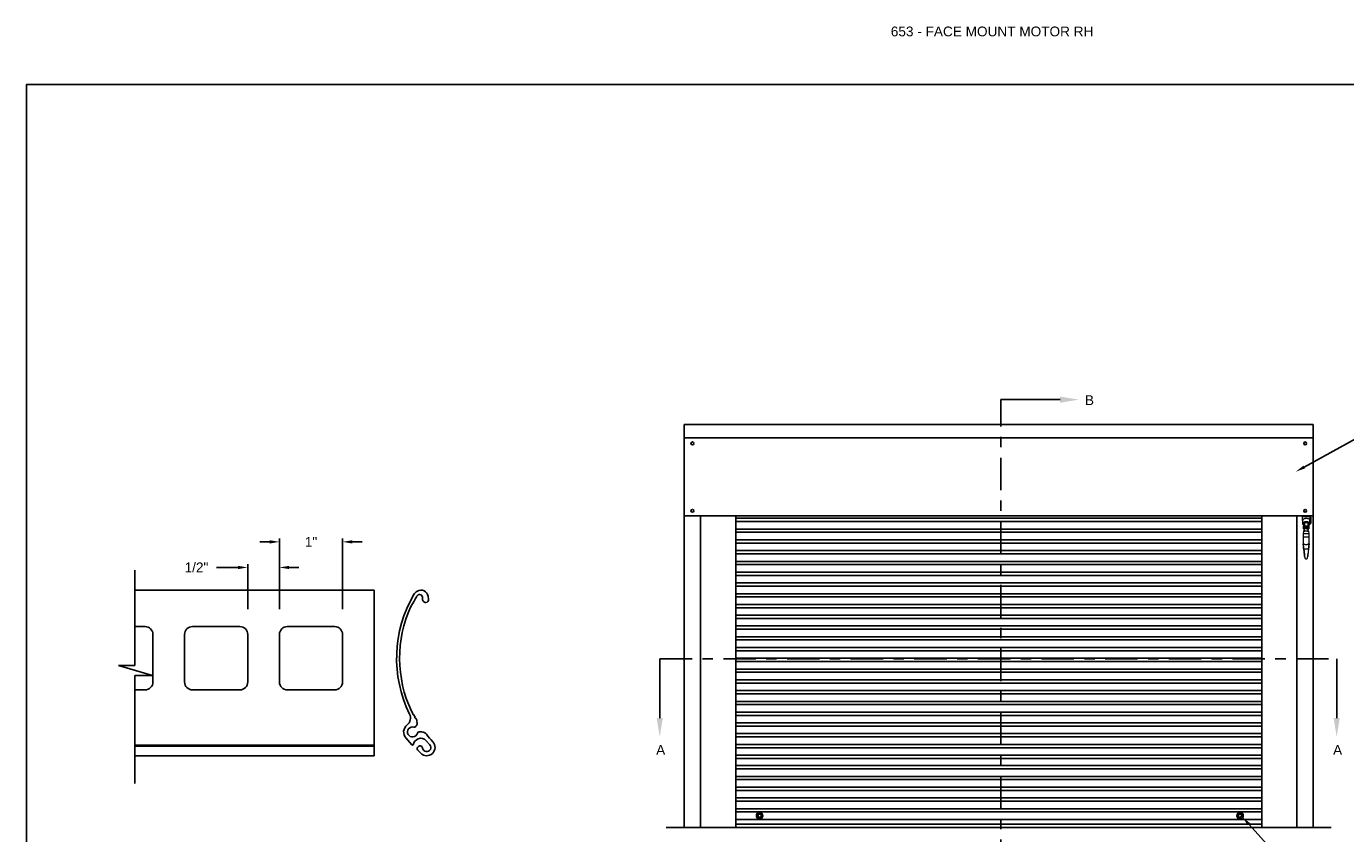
# Model space of a CAD drawing. Header units: inches. Extents: x 169.6 to 213.7, y 214.8 to 266.5.
# Tile 6 of 17: x 194.3 to 207, y 220.3 to 228.1. Entities that reach past the tile are written whole.
import ezdxf
from ezdxf import colors
from ezdxf.entities.mleader import LeaderData, LeaderLine
from ezdxf.math import Vec2, Vec3

# ---------------------------------------------------------------- set-up
doc = ezdxf.new("R2010")
doc.units = ezdxf.units.IN
doc.header["$LTSCALE"] = 0.25
doc.header["$MEASUREMENT"] = 0
doc.linetypes.add('CENTER', pattern=[2, 1.25, -0.25, 0.25, -0.25])
for name, color, linetype in [('ANNOTATIONS', 1, 'Continuous'), ('DETAILS', 4, 'Continuous'), ('MOTOR RH', 7, 'Continuous'), ('SECTION CUTS', 6, 'CENTER')]:
    doc.layers.add(name, color=color, linetype=linetype)
doc.styles.add('ARIAL', font='arial.ttf', dxfattribs={"height": 0.09375})
doc.styles.get("Standard").update_dxf_attribs({"font": 'romans.shx'})
doc.dimstyles.new('STANDARD$0', dxfattribs={"dimtxt": 0.09375, "dimasz": 0.09375, "dimexe": 0.03125, "dimexo": 0.046875, "dimgap": 0.09, "dimtad": 0, "dimtih": 1, "dimtoh": 1, "dimdec": 4, "dimzin": 0, "dimdsep": 46, "dimtxsty": 'ARIAL', "dimcen": 0.09, "dimadec": 0, "dimazin": 0, "dimtfac": 1, "dimtdec": 4, "dimtofl": 0, "dimtmove": 0, "dimatfit": 1, "dimfxl": 1, "dimtolj": 1, "dimtzin": 0, "dimarcsym": 0})

# ---------------------------------------------------------------- blocks, each defined once
blk = doc.blocks.new('*D85')
at = {"layer": 'ANNOTATIONS', "color": 0, "lineweight": -2, "transparency": 16777216}
for p, q in [((196.383, 222.445), (196.383, 222.879)), ((196.688, 222.445), (196.688, 222.879)), ((196.29, 222.848), (196.083, 222.848)), ((196.781, 222.848), (196.875, 222.848))]:
    blk.add_line(p, q, dxfattribs=at)
at = {"layer": 'ANNOTATIONS', "color": 0, "transparency": 16777216}
for points in [[(196.29, 222.863), (196.29, 222.832), (196.383, 222.848)], [(196.781, 222.863), (196.781, 222.832), (196.688, 222.848)]]:
    blk.add_solid(points, dxfattribs=at)
at = {"layer": 'defpoints', "color": 0, "transparency": 16777216}
for p in [(196.688, 222.848), (196.383, 222.399), (196.688, 222.399)]:
    blk.add_point(p, dxfattribs=at)
at = {"layer": 'ANNOTATIONS', "color": 0, "transparency": 16777216, "insert": (195.889, 222.848), "char_height": 0.0938, "attachment_point": 5, "style": 'ARIAL'}
blk.add_mtext('\\A1;1/2"', dxfattribs=at)
blk = doc.blocks.new('*D86')
at = {"layer": 'ANNOTATIONS', "color": 0, "lineweight": -2, "transparency": 16777216}
for p, q in [((196.688, 222.445), (196.688, 223.125)), ((197.296, 222.445), (197.296, 223.125)), ((196.594, 223.094), (196.5, 223.094)), ((197.39, 223.094), (197.484, 223.094))]:
    blk.add_line(p, q, dxfattribs=at)
at = {"layer": 'ANNOTATIONS', "color": 0, "transparency": 16777216}
for points in [[(196.594, 223.11), (196.594, 223.078), (196.688, 223.094)], [(197.39, 223.11), (197.39, 223.078), (197.296, 223.094)]]:
    blk.add_solid(points, dxfattribs=at)
at = {"layer": 'defpoints', "color": 0, "transparency": 16777216}
for p in [(197.296, 223.094), (196.688, 222.399), (197.296, 222.399)]:
    blk.add_point(p, dxfattribs=at)
at = {"layer": 'ANNOTATIONS', "color": 0, "transparency": 16777216, "insert": (196.992, 223.094), "char_height": 0.0938, "attachment_point": 5, "style": 'ARIAL'}
blk.add_mtext('\\A1;1"', dxfattribs=at)

msp = doc.modelspace()

# ---------------------------------------------------------------- linework, layer by layer
at = {"layer": 'defpoints'}
msp.add_lwpolyline([(213.72204, 214.75854), (194.25216, 214.75854), (194.25216, 227.49365), (213.72204, 227.49365)], close=True, dxfattribs=at)
at = {"layer": 'DETAILS', "linetype": 'Continuous'}
for p, q in [((195.29747, 221.90286), (195.29747, 222.82299)), ((197.60039, 222.62916), (195.29747, 222.62916)), ((197.60039, 221.03485), (197.60039, 222.62916)), ((197.98558, 222.52458), (197.95272, 222.47053)), ((198.11882, 222.57109), (198.12322, 222.53958)), ((195.39452, 222.27865), (195.29747, 222.27865)), ((196.30729, 222.27865), (195.85091, 222.27865)), ((197.22006, 222.27865), (196.76368, 222.27865)), ((195.47059, 222.20259), (195.47059, 221.7462)), ((195.77484, 222.20259), (195.77484, 221.7462)), ((196.38336, 222.20259), (196.38336, 221.7462)), ((196.68761, 222.20259), (196.68761, 221.7462)), ((197.29613, 222.20259), (197.29613, 221.7462)), ((195.46469, 221.80936), (195.14009, 221.90286)), ((195.14009, 221.90286), (195.29747, 221.90286)), ((195.29747, 220.77012), (195.29747, 221.80936)), ((195.29747, 221.80936), (195.46469, 221.80936)), ((195.39452, 221.67014), (195.29747, 221.67014)), ((196.30729, 221.67014), (195.85091, 221.67014)), ((197.22006, 221.67014), (196.76368, 221.67014)), ((197.9587, 221.46495), (197.9734, 221.44122)), ((197.97942, 221.43149), (197.99412, 221.40776)), ((197.99412, 221.40776), (197.99444, 221.40716)), ((197.9639, 221.14023), (197.90442, 221.20838)), ((198.03225, 221.26479), (198.05732, 221.26479)), ((197.60039, 221.13842), (195.29747, 221.13842)), ((197.60039, 221.12747), (195.29747, 221.12747)), ((198.04781, 221.06009), (198.02203, 221.08678)), ((198.13556, 221.14203), (198.10172, 221.18081)), ((197.60039, 221.03485), (195.29747, 221.03485))]:
    msp.add_line(p, q, dxfattribs=at)
for centre, radius, start, end in [((198.0496, 222.54634), 0.0799, 114.912939, 148.862898), ((198.05198, 222.56175), 0.06748, 7.957448, 122.281332), ((199.03691, 221.97418), 1.22101, 149.83878, 206.076167), ((199.03691, 221.97418), 1.1867, 149.83878, 152.36675), ((198.04055, 222.55317), 0.03431, 90, 149.83878), ((198.03654, 222.55918), 0.0286, 346.599528, 81.946209), ((198.09774, 222.5446), 0.03431, 166.599528, 270), ((198.09774, 222.53602), 0.02574, 270, 7.957448), ((199.03691, 221.97418), 1.19242, 155.40119, 205.280779), ((195.39452, 222.20259), 0.07606, 0, 90), ((195.85091, 222.20259), 0.07606, 90, 180), ((196.30729, 222.20259), 0.07606, 0, 90), ((196.76368, 222.20259), 0.07606, 90, 180), ((197.22006, 222.20259), 0.07606, 0, 90), ((195.39452, 221.7462), 0.07606, 270, 0), ((195.85091, 221.7462), 0.07606, 180, 270), ((196.30729, 221.7462), 0.07606, 270, 0), ((196.76368, 221.7462), 0.07606, 180, 270), ((197.22006, 221.7462), 0.07606, 270, 0), ((197.86314, 221.39975), 0.08579, 308.124486, 26.076167), ((197.97641, 221.43636), 0.00572, 121.770212, 301.770212), ((197.99749, 221.40232), 0.00572, 122.156112, 295.480049), ((199.03691, 221.97418), 1.1867, 209.093737, 209.803137), ((197.95255, 221.35632), 0.06215, 323.161805, 3.508184), ((197.95754, 221.35594), 0.05719, 15.658329, 29.803137), ((198.01388, 221.3658), 0.00572, 102.792345, 277.060377), ((197.96906, 221.26479), 0.08579, 128.124486, 221.111042), ((197.96906, 221.26479), 0.04833, 73.705044, 344.810713), ((197.98743, 221.32764), 0.01716, 253.705044, 330), ((198.03225, 221.24763), 0.01716, 90, 164.810713), ((198.05732, 221.2076), 0.05719, 38.044977, 90), ((199.03691, 221.97418), 1.1867, 218.044977, 222.663262), ((197.9682, 221.14399), 0.00572, 221.111042, 344.656536), ((198.05645, 221.11978), 0.08579, 112.029156, 164.656536), ((198.04055, 221.10465), 0.02574, 11.111042, 224.000687), ((198.05001, 221.13569), 0.06863, 41.111042, 112.029156), ((198.1054, 221.11571), 0.08007, 224.000687, 42.663262), ((198.1054, 221.11571), 0.04003, 191.111042, 41.111042)]:
    msp.add_arc(centre, radius, start, end, dxfattribs=at)
at = {"layer": 'MOTOR RH', "linetype": 'Continuous'}
for p, q in [((200.58523, 220.34691), (200.58523, 224.22272)), ((206.63889, 224.22272), (200.58523, 224.22272)), ((206.63889, 220.34691), (206.63889, 224.22272)), ((206.63889, 224.09491), (200.58523, 224.09491)), ((200.58523, 223.34491), (206.63889, 223.34491)), ((200.74147, 220.34691), (200.74147, 223.34491)), ((201.08081, 220.34691), (201.08081, 223.34491)), ((206.14331, 223.32071), (201.08081, 223.32071)), ((206.14331, 223.28946), (201.08081, 223.28946)), ((206.14331, 220.34691), (206.14331, 223.34491)), ((206.48266, 220.34691), (206.48266, 223.34491)), ((206.14331, 223.2171), (201.08081, 223.2171)), ((206.14331, 223.18585), (201.08081, 223.18585)), ((206.14331, 223.11349), (201.08081, 223.11349)), ((206.14331, 223.08224), (201.08081, 223.08224)), ((206.14331, 223.00987), (201.08081, 223.00987)), ((206.14331, 222.97862), (201.08081, 222.97862)), ((206.14331, 222.90626), (201.08081, 222.90626)), ((206.14331, 222.87501), (201.08081, 222.87501)), ((206.14331, 222.80264), (201.08081, 222.80264)), ((206.14331, 222.77139), (201.08081, 222.77139)), ((206.14331, 222.69903), (201.08081, 222.69903)), ((206.14331, 222.66778), (201.08081, 222.66778)), ((206.14331, 222.59541), (201.08081, 222.59541)), ((206.14331, 222.56416), (201.08081, 222.56416)), ((206.14331, 222.4918), (201.08081, 222.4918)), ((206.14331, 222.46055), (201.08081, 222.46055)), ((206.14331, 222.38818), (201.08081, 222.38818)), ((206.14331, 222.35693), (201.08081, 222.35693)), ((206.14331, 222.28457), (201.08081, 222.28457)), ((206.14331, 222.25332), (201.08081, 222.25332)), ((206.14331, 222.18095), (201.08081, 222.18095)), ((206.14331, 222.1497), (201.08081, 222.1497)), ((206.14331, 222.07734), (201.08081, 222.07734)), ((206.14331, 222.04609), (201.08081, 222.04609)), ((206.14331, 221.97373), (201.08081, 221.97373)), ((206.14331, 221.94248), (201.08081, 221.94248)), ((206.14331, 221.87011), (201.08081, 221.87011)), ((206.14331, 221.83886), (201.08081, 221.83886)), ((206.14331, 221.7665), (201.08081, 221.7665)), ((206.14331, 221.73525), (201.08081, 221.73525)), ((206.14331, 221.66288), (201.08081, 221.66288)), ((206.14331, 221.63163), (201.08081, 221.63163)), ((206.14331, 221.55927), (201.08081, 221.55927)), ((206.14331, 221.52802), (201.08081, 221.52802)), ((206.14331, 221.45565), (201.08081, 221.45565)), ((206.14331, 221.4244), (201.08081, 221.4244)), ((206.14331, 221.35204), (201.08081, 221.35204)), ((206.14331, 221.32079), (201.08081, 221.32079)), ((206.14331, 221.24842), (201.08081, 221.24842)), ((206.14331, 221.21717), (201.08081, 221.21717)), ((206.14331, 221.14481), (201.08081, 221.14481)), ((206.14331, 221.11356), (201.08081, 221.11356)), ((206.14331, 221.04119), (201.08081, 221.04119)), ((206.14331, 221.00994), (201.08081, 221.00994)), ((206.14331, 220.94072), (201.08081, 220.94072)), ((206.14331, 220.90947), (201.08081, 220.90947)), ((206.14331, 220.83711), (201.08081, 220.83711)), ((206.14331, 220.80586), (201.08081, 220.80586)), ((206.14331, 220.73349), (201.08081, 220.73349)), ((206.14331, 220.70224), (201.08081, 220.70224)), ((206.14331, 220.62988), (201.08081, 220.62988)), ((206.14331, 220.59863), (201.08081, 220.59863)), ((206.14331, 220.52626), (201.08081, 220.52626)), ((206.14331, 220.49501), (201.08081, 220.49501)), ((206.14331, 220.42265), (201.08081, 220.42265)), ((201.08081, 220.37816), (206.14331, 220.37816))]:
    msp.add_line(p, q, dxfattribs=at)
at = {"layer": 'MOTOR RH', "color": 7, "linetype": 'Continuous', "lineweight": 15}
for p, q in [((206.53692, 223.33573), (206.53692, 223.34491)), ((206.60768, 223.33573), (206.53692, 223.33573)), ((206.53692, 223.29881), (206.53692, 223.33573)), ((206.53692, 223.29881), (206.53692, 223.2681)), ((206.54461, 223.27554), (206.54461, 223.26298)), ((206.54678, 223.22101), (206.54678, 223.24586)), ((206.54811, 223.24675), (206.54767, 223.24675)), ((206.549, 223.26385), (206.549, 223.2727)), ((206.549, 223.24558), (206.549, 223.26385)), ((206.549, 223.24558), (206.54915, 223.24413)), ((206.55344, 223.26952), (206.55344, 223.24383)), ((206.55344, 223.24383), (206.55353, 223.24006)), ((206.55566, 223.22234), (206.55566, 223.24453)), ((206.55676, 223.2412), (206.55566, 223.2412)), ((206.55761, 223.24231), (206.56075, 223.24231)), ((206.55922, 223.24231), (206.56075, 223.24231)), ((206.5806, 223.24231), (206.58374, 223.24231)), ((206.5806, 223.24231), (206.58212, 223.24231)), ((206.58621, 223.2412), (206.58458, 223.2412)), ((206.58894, 223.24231), (206.58621, 223.24231)), ((206.58621, 223.24231), (206.58621, 223.22456)), ((206.58786, 223.25149), (206.589, 223.25112)), ((206.58894, 223.22234), (206.58894, 223.24453)), ((206.59107, 223.24006), (206.59116, 223.24383)), ((206.59116, 223.24383), (206.59116, 223.26952)), ((206.59546, 223.24419), (206.5956, 223.24558)), ((206.5956, 223.2727), (206.5956, 223.26385)), ((206.5956, 223.26385), (206.5956, 223.24558)), ((206.59693, 223.24675), (206.59649, 223.24675)), ((206.59782, 223.24586), (206.59782, 223.24033)), ((206.59782, 223.24033), (206.59782, 223.22101)), ((206.59999, 223.26298), (206.59999, 223.27554)), ((206.60768, 223.33573), (206.60768, 223.34491)), ((206.60768, 223.33573), (206.60768, 223.29881)), ((206.61662, 223.33136), (206.60768, 223.33136)), ((206.60768, 223.2681), (206.60768, 223.29881)), ((206.60768, 223.2699), (206.61662, 223.2699)), ((206.61662, 223.33136), (206.61662, 223.34491)), ((206.61662, 223.33136), (206.61662, 223.3258)), ((206.61662, 223.3258), (206.61662, 223.2699)), ((206.54106, 223.14054), (206.54106, 223.07594)), ((206.60028, 223.14054), (206.54106, 223.14054)), ((206.54392, 223.19793), (206.54299, 223.1713)), ((206.54299, 223.1713), (206.54299, 223.14054)), ((206.57067, 223.1713), (206.54299, 223.1713)), ((206.57067, 223.14054), (206.54299, 223.14054)), ((206.54968, 223.19793), (206.54392, 223.19793)), ((206.54767, 223.22012), (206.55268, 223.22012)), ((206.54959, 223.19571), (206.54959, 223.19776)), ((206.55184, 223.19349), (206.55148, 223.19352)), ((206.55309, 223.19349), (206.55184, 223.19349)), ((206.55241, 223.19349), (206.55184, 223.19349)), ((206.55566, 223.22567), (206.55672, 223.22567)), ((206.55737, 223.23395), (206.5571, 223.22947)), ((206.55736, 223.23344), (206.55736, 223.23344)), ((206.58383, 223.19793), (206.55752, 223.19793)), ((206.56597, 223.22699), (206.56595, 223.22686)), ((206.56693, 223.22539), (206.5674, 223.22639)), ((206.56953, 223.22575), (206.56936, 223.22466)), ((206.5702, 223.22572), (206.57018, 223.22559)), ((206.59836, 223.1713), (206.57067, 223.1713)), ((206.59836, 223.14054), (206.57067, 223.14054)), ((206.58425, 223.22947), (206.58398, 223.23395)), ((206.58399, 223.23344), (206.58399, 223.23344)), ((206.58462, 223.22567), (206.58621, 223.22567)), ((206.58621, 223.22456), (206.58894, 223.22456)), ((206.5895, 223.19349), (206.58826, 223.19349)), ((206.5895, 223.19349), (206.58894, 223.19349)), ((206.58987, 223.19352), (206.5895, 223.19349)), ((206.59743, 223.19793), (206.59167, 223.19793)), ((206.59175, 223.19776), (206.59175, 223.19571)), ((206.59192, 223.22012), (206.59693, 223.22012)), ((206.59836, 223.1713), (206.59743, 223.19793)), ((206.59836, 223.14054), (206.59836, 223.1713)), ((206.60028, 223.07594), (206.60028, 223.14054)), ((206.55477, 222.96138), (206.54696, 223.0267)), ((206.54704, 223.02598), (206.5533, 222.97368)), ((206.55307, 223.02748), (206.55306, 223.02748)), ((206.55307, 223.02748), (206.58828, 223.02748)), ((206.59439, 223.0267), (206.58657, 222.96138)), ((206.59431, 223.02598), (206.58805, 222.97368)), ((206.58829, 223.02748), (206.58828, 223.02748)), ((206.56383, 222.93135), (206.57752, 222.93135))]:
    msp.add_line(p, q, dxfattribs=at)
at = {"layer": 'MOTOR RH'}
msp.add_line((200.41206, 220.34691), (206.81206, 220.34691), dxfattribs=at)
at = {"layer": 'MOTOR RH', "color": 7, "linetype": 'Continuous', "lineweight": 15, "flags": 128}
for points in [[(206.60768, 223.29881), (206.60708, 223.30242), (206.60529, 223.3059), (206.60238, 223.30914), (206.59845, 223.31203), (206.59362, 223.31447), (206.58807, 223.31638), (206.58198, 223.31769), (206.57556, 223.31835), (206.56904, 223.31835), (206.56262, 223.31769), (206.55653, 223.31638), (206.55098, 223.31447), (206.54616, 223.31203), (206.54222, 223.30914), (206.53931, 223.3059), (206.53752, 223.30242), (206.53692, 223.29881)], [(206.5956, 223.25333), (206.59996, 223.25586), (206.60345, 223.2588), (206.60595, 223.26203), (206.60736, 223.26546), (206.60764, 223.26898), (206.60679, 223.27246), (206.60483, 223.27581), (206.60183, 223.27891), (206.59787, 223.28166), (206.5931, 223.28397), (206.58765, 223.28578), (206.58171, 223.28701), (206.57547, 223.28764), (206.56913, 223.28764), (206.56289, 223.28701), (206.55695, 223.28578), (206.55151, 223.28397), (206.54673, 223.28166), (206.54277, 223.27891), (206.53977, 223.27581), (206.53781, 223.27246), (206.53696, 223.26898), (206.53724, 223.26546), (206.53865, 223.26203), (206.54115, 223.2588), (206.54464, 223.25586), (206.549, 223.25333)], [(206.59951, 223.26013), (206.60028, 223.26101), (206.6022, 223.26407), (206.60303, 223.26728), (206.60275, 223.27053), (206.60137, 223.27368), (206.59894, 223.27663), (206.59555, 223.27927), (206.59132, 223.28151), (206.5864, 223.28326), (206.58097, 223.28447), (206.57522, 223.28508), (206.56938, 223.28508), (206.56363, 223.28447), (206.5582, 223.28326), (206.55328, 223.28151), (206.54905, 223.27927), (206.54566, 223.27663), (206.54323, 223.27368), (206.54185, 223.27053), (206.54157, 223.26728), (206.5424, 223.26407), (206.54432, 223.26101), (206.54509, 223.26013)], [(206.5674, 223.22639), (206.5675, 223.22677), (206.5675, 223.22686)], [(206.58462, 223.22567), (206.58502, 223.22265), (206.58527, 223.22106)], [(206.54231, 223.06552), (206.54271, 223.0622), (206.54322, 223.05792), (206.54384, 223.05278), (206.54454, 223.04693), (206.5453, 223.04051), (206.54612, 223.03371), (206.54696, 223.0267)], [(206.54373, 223.05367), (206.54379, 223.05314), (206.54398, 223.05156), (206.54429, 223.049), (206.5447, 223.04556), (206.5452, 223.04136), (206.54577, 223.03658), (206.5464, 223.03138), (206.54704, 223.02598)], [(206.54704, 223.02598), (206.5464, 223.03138), (206.54577, 223.03658), (206.5452, 223.04136), (206.5447, 223.04556), (206.54429, 223.049), (206.54398, 223.05156), (206.54379, 223.05314), (206.54373, 223.05367)], [(206.59762, 223.05367), (206.59757, 223.05325), (206.59742, 223.052), (206.59718, 223.04996), (206.59684, 223.04719), (206.59644, 223.04378), (206.59596, 223.03983), (206.59544, 223.03545), (206.59488, 223.03079), (206.59431, 223.02598)], [(206.59431, 223.02598), (206.59488, 223.03079), (206.59544, 223.03545), (206.59596, 223.03983), (206.59644, 223.04378), (206.59684, 223.04719), (206.59718, 223.04996), (206.59742, 223.052), (206.59757, 223.05325), (206.59762, 223.05367)], [(206.59439, 223.0267), (206.59523, 223.03371), (206.59605, 223.04051), (206.59681, 223.04693), (206.59751, 223.05278), (206.59813, 223.05792), (206.59864, 223.0622), (206.59904, 223.06552)], [(206.55588, 222.95215), (206.55584, 222.95248), (206.55572, 222.95345), (206.55553, 222.95503), (206.55528, 222.95719), (206.55496, 222.95984), (206.55459, 222.96292), (206.55418, 222.96632), (206.55375, 222.96994), (206.5533, 222.97368)], [(206.5533, 222.97368), (206.5538, 222.96948), (206.55429, 222.96544), (206.55473, 222.96172), (206.55512, 222.95846), (206.55544, 222.95578), (206.55568, 222.95379), (206.55583, 222.95256), (206.55588, 222.95215)], [(206.55477, 222.96138), (206.55529, 222.9571), (206.55578, 222.95296), (206.55625, 222.94907), (206.55667, 222.94556), (206.55703, 222.94252), (206.55733, 222.94006), (206.55754, 222.93825), (206.55767, 222.93714), (206.55772, 222.93677)], [(206.58363, 222.93677), (206.58367, 222.93714), (206.58381, 222.93825), (206.58402, 222.94006), (206.58432, 222.94252), (206.58468, 222.94556), (206.5851, 222.94907), (206.58557, 222.95296), (206.58606, 222.9571), (206.58657, 222.96138)], [(206.58547, 222.95215), (206.58552, 222.95256), (206.58567, 222.95379), (206.5859, 222.95578), (206.58622, 222.95846), (206.58662, 222.96172), (206.58706, 222.96544), (206.58754, 222.96948), (206.58805, 222.97368)], [(206.58805, 222.97368), (206.58754, 222.96948), (206.58706, 222.96544), (206.58662, 222.96172), (206.58622, 222.95846), (206.5859, 222.95578), (206.58567, 222.95379), (206.58552, 222.95256), (206.58547, 222.95215)]]:
    msp.add_lwpolyline(points, dxfattribs=at)
at = {"layer": 'MOTOR RH', "linetype": 'Continuous'}
for points in [[(201.3255, 220.48589), (201.34112, 220.45883), (201.3255, 220.43177), (201.29425, 220.43177), (201.27862, 220.45883), (201.29425, 220.48589)], [(205.91886, 220.48589), (205.90324, 220.45883), (205.91886, 220.43177), (205.95011, 220.43177), (205.96574, 220.45883), (205.95011, 220.48589)]]:
    msp.add_lwpolyline(points, close=True, dxfattribs=at)
for centre, radius in [((200.66272, 224.04205), 0.01369), ((206.5614, 224.04205), 0.01369), ((200.66272, 223.39218), 0.01369), ((206.5614, 223.39218), 0.01369), ((201.30987, 220.45883), 0.03125), ((201.31094, 220.45883), 0.01562), ((205.93449, 220.45883), 0.03125), ((205.93343, 220.45883), 0.01562)]:
    msp.add_circle(centre, radius, dxfattribs=at)
at = {"layer": 'MOTOR RH', "color": 7, "linetype": 'Continuous', "lineweight": 15}
for centre, radius in [((206.57067, 223.23344), 0.01331), ((206.57067, 223.23344), 0.00888), ((206.56639, 223.22686), 0.000444), ((206.57062, 223.22559), 0.000444)]:
    msp.add_circle(centre, radius, dxfattribs=at)
for centre, radius, start, end in [((206.55522, 223.26298), 0.01037, 126.839416, 233.160584), ((206.55518, 223.26298), 0.00956, 130.233117, 229.766883), ((206.54767, 223.24586), 0.000888, 90, 180), ((206.54811, 223.24764), 0.000888, 270, 0), ((206.55193, 223.27496), 0.00222, 117.303086, 142.22849), ((206.55566, 223.24675), 0.00222, 180, 270), ((206.5723, 223.23351), 0.0449, 66.437329, 113.593087), ((206.5723, 223.29283), 0.04528, 247.614775, 292.385225), ((206.5554, 223.25132), 0.000261, 294.454915, 351.263969), ((206.55521, 223.25192), 0.000888, 289.335855, 295.674174), ((206.5723, 223.23379), 0.04407, 67.884108, 112.115892), ((206.5723, 223.29216), 0.04407, 247.88482, 292.11518), ((206.55673, 223.24156), 0.000355, 273.149028, 14.548849), ((206.58246, 223.23344), 0.02663, 161.075356, 162.709123), ((206.55761, 223.24196), 0.000355, 90, 161.075356), ((206.57067, 223.23344), 0.00888, 0, 180.000001), ((206.57067, 223.23344), 0.00777, 277.76023, 228.813399), ((206.57067, 223.23344), 0.00777, 0.000001, 180.000001), ((206.58374, 223.24196), 0.000355, 18.924644, 90), ((206.55888, 223.23344), 0.02663, 17.312262, 18.924644), ((206.58461, 223.24156), 0.000355, 165.40873, 265.675598), ((206.5892, 223.25132), 0.00026, 188.656082, 245.625034), ((206.58894, 223.24675), 0.00222, 270, 0), ((206.58939, 223.25192), 0.000888, 244.325826, 250.664145), ((206.59267, 223.27496), 0.00222, 37.77151, 62.696914), ((206.58873, 223.26233), 0.01128, 3.28206, 52.463139), ((206.58942, 223.26298), 0.00956, 310.233117, 49.766883), ((206.58873, 223.26362), 0.01128, 307.534259, 356.716356), ((206.59649, 223.24764), 0.000888, 180, 270), ((206.59693, 223.24586), 0.000888, 0, 90), ((206.54767, 223.22101), 0.000888, 180, 270), ((206.55048, 223.19776), 0.000888, 157.948614, 180), ((206.55181, 223.19571), 0.00222, 180, 261.334595), ((206.45094, 223.23808), 0.10651, 340.579298, 347.908065), ((206.55268, 223.22101), 0.000888, 270, 343.39845), ((206.45094, 223.23808), 0.10651, 343.720441, 357.778603), ((206.55566, 223.22012), 0.00222, 90, 163.39845), ((206.55673, 223.22531), 0.000357, 91.644036, 164.592517), ((206.57067, 223.23344), 0.01331, 205.044647, 334.955353), ((206.56639, 223.22686), 0.00111, 335.073604, 138.813399), ((206.56639, 223.22686), 0.000444, 0.000001, 163.286815), ((206.57062, 223.22559), 0.00111, 7.76023, 171.500025), ((206.57062, 223.22559), 0.000444, 0.000001, 163.286815), ((206.69041, 223.23808), 0.10651, 182.221397, 196.279559), ((206.58461, 223.22531), 0.000356, 15.35213, 88.411317), ((206.58894, 223.22012), 0.00222, 16.60155, 90), ((206.58954, 223.19571), 0.00222, 278.696025, 0), ((206.59192, 223.22101), 0.000888, 196.60155, 270), ((206.59087, 223.19776), 0.000888, 360, 22.051386), ((206.59693, 223.22101), 0.000888, 270, 0), ((206.56383, 222.9375), 0.00615, 186.824746, 270), ((206.57752, 222.9375), 0.00615, 270, 353.175254)]:
    msp.add_arc(centre, radius, start, end, dxfattribs=at)
for centre, start_param, end_param in [((206.55344, 223.2727), 0.74946887, 1.57079633), ((206.59116, 223.2727), 4.71238898, 5.53371644)]:
    msp.add_ellipse(centre, major_axis=(0, 0.00492), ratio=0.90138782, start_param=start_param, end_param=end_param, dxfattribs=at)
for points, knots in [([(206.549, 223.26385), (206.549, 223.26416), (206.54903, 223.26676), (206.54941, 223.27022), (206.55101, 223.27338), (206.55202, 223.27436), (206.55278, 223.27475), (206.55323, 223.2748), (206.55344, 223.27481)], [0, 0, 0, 0, 0.07369068, 0.62544492, 0.8047082, 0.89444268, 0.95191182, 1, 1, 1, 1]), ([(206.55344, 223.2775), (206.55306, 223.27749), (206.55216, 223.27745), (206.55137, 223.27712), (206.55091, 223.27693)], [0, 0, 0, 0, 0.423556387, 1, 1, 1, 1]), ([(206.55566, 223.27368), (206.55524, 223.27335), (206.55442, 223.27269), (206.55361, 223.27121), (206.5535, 223.2701), (206.55344, 223.26952)], [0, 0, 0, 0, 0.31879763, 0.63929246, 1, 1, 1, 1]), ([(206.55344, 223.24905), (206.55349, 223.24936), (206.55361, 223.24998), (206.55441, 223.25077), (206.55526, 223.25112), (206.55566, 223.25128)], [0, 0, 0, 0, 0.34630961, 0.69174482, 1, 1, 1, 1]), ([(206.5556, 223.25112), (206.55589, 223.25126), (206.55624, 223.25143), (206.55665, 223.25147), (206.55672, 223.25148)], [0, 0, 0, 0, 0.81767897, 1, 1, 1, 1]), ([(206.55571, 223.27462), (206.55587, 223.2746), (206.55662, 223.2745), (206.55732, 223.27431), (206.55787, 223.27418), (206.55788, 223.27418)], [0, 0, 0, 0, 0.22252096, 0.98994116, 1, 1, 1, 1]), ([(206.55788, 223.25178), (206.55787, 223.25177), (206.55749, 223.25168), (206.5571, 223.2516), (206.55672, 223.25152)], [0, 0, 0, 0, 0.01864999, 1, 1, 1, 1]), ([(206.58425, 223.24134), (206.58425, 223.24136), (206.58426, 223.2414), (206.58403, 223.24046), (206.58369, 223.23896), (206.58352, 223.23761), (206.58345, 223.23706)], [0, 0, 0, 0, 0.1667187, 0.47719639, 0.78580821, 1, 1, 1, 1]), ([(206.58458, 223.2411), (206.58459, 223.24111), (206.5846, 223.24116), (206.58435, 223.24026), (206.584, 223.23859), (206.5837, 223.23703), (206.58365, 223.23606), (206.58364, 223.23592)], [0, 0, 0, 0, 0.14884182, 0.42273285, 0.6941253, 0.95689359, 1, 1, 1, 1]), ([(206.58672, 223.27418), (206.58673, 223.27418), (206.58728, 223.27431), (206.58798, 223.2745), (206.58873, 223.2746), (206.58889, 223.27462)], [0, 0, 0, 0, 0.01005879, 0.7774758, 1, 1, 1, 1]), ([(206.58786, 223.25152), (206.58749, 223.2516), (206.5871, 223.25168), (206.58673, 223.25177), (206.58672, 223.25178)], [0, 0, 0, 0, 0.98105163, 1, 1, 1, 1]), ([(206.59116, 223.26952), (206.59111, 223.27008), (206.59099, 223.2712), (206.59019, 223.27269), (206.58934, 223.27337), (206.58894, 223.27368)], [0, 0, 0, 0, 0.3464202, 0.69173602, 1, 1, 1, 1]), ([(206.58894, 223.25128), (206.58936, 223.25111), (206.59018, 223.25077), (206.59099, 223.24999), (206.5911, 223.24938), (206.59116, 223.24905)], [0, 0, 0, 0, 0.31874314, 0.63937769, 1, 1, 1, 1]), ([(206.59369, 223.27693), (206.59334, 223.27708), (206.59255, 223.27742), (206.59166, 223.27748), (206.59116, 223.2775)], [0, 0, 0, 0, 0.44985739, 1, 1, 1, 1]), ([(206.59116, 223.27481), (206.59137, 223.2748), (206.59182, 223.27475), (206.59258, 223.27436), (206.59359, 223.27338), (206.59519, 223.27022), (206.59557, 223.26676), (206.5956, 223.26416), (206.5956, 223.26385)], [0, 0, 0, 0, 0.04811559, 0.10558377, 0.19529589, 0.37457006, 0.92631019, 1, 1, 1, 1]), ([(206.55148, 223.19352), (206.55114, 223.19362), (206.55057, 223.19378), (206.55, 223.19437), (206.54971, 223.19494), (206.5496, 223.19539), (206.5496, 223.19564), (206.54959, 223.19571)], [0, 0, 0, 0, 0.38160689, 0.63582799, 0.80996381, 0.94218868, 1, 1, 1, 1]), ([(206.54966, 223.19809), (206.54966, 223.1981), (206.54967, 223.19813), (206.54978, 223.1984), (206.55005, 223.19907), (206.55047, 223.20015), (206.55161, 223.20319), (206.55247, 223.20594), (206.55318, 223.20822)], [0, 0, 0, 0, 0.03065143, 0.08748898, 0.14363511, 0.28481468, 0.40777906, 1, 1, 1, 1]), ([(206.55505, 223.19409), (206.55463, 223.19387), (206.55398, 223.19354), (206.55332, 223.19351), (206.55309, 223.19349)], [0, 0, 0, 0, 0.64699488, 1, 1, 1, 1]), ([(206.55747, 223.19734), (206.55743, 223.19706), (206.55731, 223.1964), (206.5566, 223.19532), (206.55578, 223.19457), (206.55518, 223.19418), (206.55505, 223.19409)], [0, 0, 0, 0, 0.18985538, 0.44359543, 0.87933291, 1, 1, 1, 1]), ([(206.55737, 223.23395), (206.55737, 223.23395), (206.55736, 223.23379), (206.55734, 223.23251), (206.55755, 223.23045), (206.55831, 223.22856), (206.55861, 223.2278)], [0, 0, 0, 0, 0.00275356, 0.07572795, 0.6269228, 1, 1, 1, 1]), ([(206.55752, 223.19793), (206.55751, 223.19785), (206.5575, 223.19765), (206.55748, 223.19745), (206.55747, 223.19734)], [0, 0, 0, 0, 0.413599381, 1, 1, 1, 1]), ([(206.58274, 223.2278), (206.58304, 223.22856), (206.5838, 223.23045), (206.58401, 223.23251), (206.58398, 223.23379), (206.58398, 223.23395), (206.58398, 223.23395)], [0, 0, 0, 0, 0.3730772, 0.92427205, 0.99724644, 1, 1, 1, 1]), ([(206.58387, 223.19734), (206.58387, 223.19745), (206.58385, 223.19765), (206.58384, 223.19785), (206.58383, 223.19793)], [0, 0, 0, 0, 0.5864442, 1, 1, 1, 1]), ([(206.5863, 223.19409), (206.58591, 223.19437), (206.58523, 223.19485), (206.5844, 223.1958), (206.58396, 223.19665), (206.58389, 223.19719), (206.58387, 223.19734)], [0, 0, 0, 0, 0.36741737, 0.63266839, 0.90091472, 1, 1, 1, 1]), ([(206.58826, 223.19349), (206.58779, 223.19354), (206.58713, 223.19362), (206.58649, 223.19398), (206.5863, 223.19409)], [0, 0, 0, 0, 0.70120133, 1, 1, 1, 1]), ([(206.58817, 223.20822), (206.58825, 223.20793), (206.58898, 223.20546), (206.59005, 223.20231), (206.59116, 223.19941), (206.59152, 223.19851), (206.59167, 223.19815), (206.59168, 223.19811), (206.59169, 223.19809)], [0, 0, 0, 0, 0.07673786, 0.64532332, 0.82282931, 0.90719984, 0.95849981, 1, 1, 1, 1]), ([(206.59175, 223.19571), (206.59174, 223.19552), (206.59171, 223.19514), (206.59146, 223.19456), (206.59099, 223.19396), (206.5904, 223.19363), (206.58998, 223.19354), (206.58987, 223.19352)], [0, 0, 0, 0, 0.14652893, 0.29196717, 0.53047426, 0.87927143, 1, 1, 1, 1]), ([(206.54106, 223.07594), (206.54106, 223.07593), (206.54108, 223.07582), (206.54124, 223.07445), (206.54156, 223.07178), (206.54202, 223.06797), (206.54221, 223.06633), (206.54231, 223.06552)], [0, 0, 0, 0, 0.00282293, 0.03537358, 0.46471818, 0.73293881, 1, 1, 1, 1]), ([(206.54231, 223.06552), (206.54231, 223.06553), (206.54219, 223.06654), (206.54189, 223.06907), (206.54145, 223.07268), (206.5412, 223.07483), (206.54108, 223.07576), (206.54106, 223.07593), (206.54106, 223.07594)], [0, 0, 0, 0, 0.004967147, 0.379889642, 0.688027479, 0.942229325, 0.997174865, 1, 1, 1, 1]), ([(206.54842, 223.0719), (206.54805, 223.07208), (206.54657, 223.07282), (206.54435, 223.07402), (206.54174, 223.07552), (206.54132, 223.07578), (206.54106, 223.07594)], [0, 0, 0, 0, 0.08300375, 0.33258952, 0.59091793, 1, 1, 1, 1]), ([(206.55306, 223.02748), (206.55237, 223.0274), (206.551, 223.02723), (206.54917, 223.02701), (206.54778, 223.02683), (206.54711, 223.02673), (206.54696, 223.02671), (206.54696, 223.0267), (206.54696, 223.0267)], [0, 0, 0, 0, 0.21466797, 0.42930668, 0.64397751, 0.85865247, 0.97788451, 1, 1, 1, 1]), ([(206.59293, 223.0719), (206.59182, 223.07136), (206.58951, 223.07026), (206.5853, 223.0686), (206.57965, 223.06688), (206.57454, 223.0661), (206.56825, 223.06598), (206.56178, 223.06674), (206.55413, 223.06921), (206.55027, 223.07103), (206.54842, 223.0719)], [0, 0, 0, 0, 0.09732299, 0.20237799, 0.30733566, 0.46952876, 0.50042327, 0.67202116, 0.84273537, 1, 1, 1, 1]), ([(206.59439, 223.0267), (206.59439, 223.0267), (206.59439, 223.02671), (206.59424, 223.02673), (206.59357, 223.02683), (206.59218, 223.02701), (206.59035, 223.02723), (206.58898, 223.0274), (206.58829, 223.02748)], [0, 0, 0, 0, 0.02211508, 0.14134488, 0.35600147, 0.57066828, 0.78533605, 1, 1, 1, 1]), ([(206.60028, 223.07594), (206.60004, 223.07579), (206.59955, 223.07549), (206.59647, 223.07369), (206.59384, 223.07236), (206.59293, 223.0719)], [0, 0, 0, 0, 0.38939019, 0.78828706, 1, 1, 1, 1]), ([(206.60028, 223.07594), (206.60028, 223.07593), (206.60027, 223.07582), (206.6001, 223.07445), (206.59979, 223.07178), (206.59933, 223.06797), (206.59914, 223.06633), (206.59904, 223.06552)], [0, 0, 0, 0, 0.00282497, 0.03537645, 0.4647001, 0.7329389, 1, 1, 1, 1]), ([(206.59904, 223.06552), (206.59904, 223.06553), (206.59916, 223.06654), (206.59946, 223.06907), (206.5999, 223.07268), (206.60015, 223.07483), (206.60026, 223.07576), (206.60028, 223.07593), (206.60028, 223.07594)], [0, 0, 0, 0, 0.00496715, 0.37989194, 0.68802939, 0.94223034, 0.99717691, 1, 1, 1, 1])]:
    msp.add_open_spline(points, degree=3, knots=knots, dxfattribs=at)
at = {"layer": 'SECTION CUTS'}
for p, q in [((203.63343, 219.91674), (203.63343, 224.46246)), ((200.34861, 221.96757), (206.86456, 221.96757))]:
    msp.add_line(p, q, dxfattribs=at)

# ---------------------------------------------------------------- texts
at = {"layer": 'ANNOTATIONS', "insert": (202.57261, 228.05267), "char_height": 0.09375, "width": 4.6220629, "attachment_point": 1, "line_spacing_factor": 0.86134, "style": 'ARIAL'}
msp.add_mtext('653 - FACE MOUNT MOTOR RH', dxfattribs=at)
at = {"layer": 'SECTION CUTS', "style": 'ARIAL'}
for s, p in [('B', (204.44146, 224.41077)), ('A', (200.31413, 221.04514)), ('A', (206.83009, 221.04514))]:
    msp.add_text(s, height=0.09375, dxfattribs=at).set_placement(p)

# ---------------------------------------------------------------- dimensions: what is measured, and where the dimension line sits
at = {"layer": 'ANNOTATIONS'}
dim = msp.add_linear_dim(base=(197.29613, 223.09404), p1=(196.68761, 222.3986), p2=(197.29613, 222.3986), text='1"', dimstyle='STANDARD$0', override={"dimlunit": 4, "dimarcsym": 1}, dxfattribs=at)
dim.commit()
dim.dimension.update_dxf_attribs({"geometry": '*D86', "text_midpoint": (196.99187, 223.09404)})
dim = msp.add_linear_dim(base=(196.68761, 222.84766), p1=(196.38336, 222.3986), p2=(196.68761, 222.3986), text='1/2"', dimstyle='STANDARD$0', override={"dimlunit": 4, "dimarcsym": 1}, dxfattribs=at)
dim.commit()
dim.dimension.update_dxf_attribs({"geometry": '*D85', "text_midpoint": (195.88937, 222.84766), "dimtype": 160})

# ---------------------------------------------------------------- leaders
ml = msp.add_multileader_mtext('Standard', dxfattribs=at)
ml.set_content('INTEGRATED OPERATOR 14 RPM, 110 VOLT, 60 HERTZ (OPT: 240 VOLT, 50 HERTZ)WITH OPEN/CLOSE ACTUATOR', color=256, style='ARIAL')
ml.set_leader_properties()
ml.build(insert=Vec2(0, 0))
ml.multileader.update_dxf_attribs({"dogleg_length": 0.36, "arrow_head_size": 0.09375})
ctx = ml.context
ctx.base_point, ctx.char_height, ctx.arrow_head_size, ctx.landing_gap_size, ctx.plane_origin = Vec3(207.3407, 224.19421), 0.09375, 0.09375, 0.09, Vec3(209.05421, 223.76098)
notes = []
notes.append((ctx, [(1, (1, 1, 0), (207.24275, 224.19421), (1, 0), 0.09796, [(0, [(206.4704, 223.76915)], 0, [])])]))
ctx.mtext.insert, ctx.mtext.width, ctx.mtext.flow_direction = Vec3(207.4307, 224.24189), 1.6335999, 5
ml = msp.add_multileader_mtext('Standard', dxfattribs=at)
ml.set_content('SLIDE BOLT', color=256, style='ARIAL')
ml.set_leader_properties()
ml.build(insert=Vec2(0, 0))
ml.multileader.update_dxf_attribs({"dogleg_length": 0.36, "arrow_head_size": 0.09375})
ctx = ml.context
ctx.base_point, ctx.char_height, ctx.arrow_head_size, ctx.landing_gap_size, ctx.plane_origin = Vec3(206.47411, 219.98084), 0.09375, 0.09375, 0.09, Vec3(205.68908, 219.54762)
notes.append((ctx, [(0, (1, 1, 0), (206.37616, 219.98084), (1, 0), 0.09796, [(0, [(205.95793, 220.4453)], 0, [])])]))
ctx.mtext.insert, ctx.mtext.flow_direction = Vec3(206.56411, 220.02852), 5
at = {"layer": 'SECTION CUTS'}
ml = msp.add_multileader_mtext('Standard', dxfattribs=at)
ml.set_content('', color=256)
ml.set_leader_properties()
ml.build(insert=Vec2(0, 0))
ml.multileader.update_dxf_attribs({"dogleg_length": 0, "arrow_head_size": 0.18})
ctx = ml.context
ctx.base_point, ctx.char_height, ctx.arrow_head_size, ctx.landing_gap_size, ctx.plane_origin, ctx.plane_x_axis, ctx.plane_y_axis = Vec3(203.63343, 224.46246), 0.18, 0.18, 0, Vec3(204.38295, 224.46246), Vec3(0, 1), Vec3(-1, 0)
notes.append((ctx, [(0, (1, 1, 0), (203.63343, 224.46246), (1, 0), 0, [(0, [(204.38295, 224.46246)], 0, [])])]))
ctx.mtext.insert, ctx.mtext.text_direction, ctx.mtext.rotation, ctx.mtext.flow_direction = Vec3(203.54343, 224.46246), Vec3(0, 1), 1.57079633, 5
ml = msp.add_multileader_mtext('Standard', dxfattribs=at)
ml.set_content('', color=256)
ml.set_leader_properties()
ml.build(insert=Vec2(0, 0))
ml.multileader.update_dxf_attribs({"dogleg_length": 0, "arrow_head_size": 0.18})
ctx = ml.context
ctx.base_point, ctx.char_height, ctx.arrow_head_size, ctx.landing_gap_size, ctx.plane_origin = Vec3(200.34861, 221.96757), 0.18, 0.18, 0, Vec3(200.34861, 221.21805)
notes.append((ctx, [(0, (1, 1, 0), (200.34861, 221.96757), (1, 0), 0, [(0, [(200.34861, 221.21805)], 0, [])])]))
ctx.mtext.insert, ctx.mtext.flow_direction = Vec3(200.34861, 222.05757), 5
ml = msp.add_multileader_mtext('Standard', dxfattribs=at)
ml.set_content('', color=256)
ml.set_leader_properties()
ml.build(insert=Vec2(0, 0))
ml.multileader.update_dxf_attribs({"dogleg_length": 0, "arrow_head_size": 0.18})
ctx = ml.context
ctx.base_point, ctx.char_height, ctx.arrow_head_size, ctx.landing_gap_size, ctx.plane_origin = Vec3(206.86456, 221.96757), 0.18, 0.18, 0, Vec3(206.86456, 221.21805)
notes.append((ctx, [(0, (1, 1, 0), (206.86456, 221.96757), (1, 0), 0, [(0, [(206.86456, 221.21805)], 0, [])])]))
ctx.mtext.insert, ctx.mtext.flow_direction = Vec3(206.86456, 222.05757), 5
for ctx, leaders in notes:
    for number, flags, end, landing, length, lines in leaders:
        leader = LeaderData()
        leader.index, (leader.has_last_leader_line, leader.has_dogleg_vector, leader.attachment_direction) = number, flags
        leader.last_leader_point, leader.dogleg_vector, leader.dogleg_length = Vec3(end), Vec3(landing), length
        for number, points, colour, breaks in lines:
            line = LeaderLine()
            line.index, line.vertices, line.color, line.breaks = number, Vec3.list(points), colors.encode_raw_color(colour), breaks
            leader.lines.append(line)
        ctx.leaders.append(leader)

doc.saveas('drawing.dxf')
